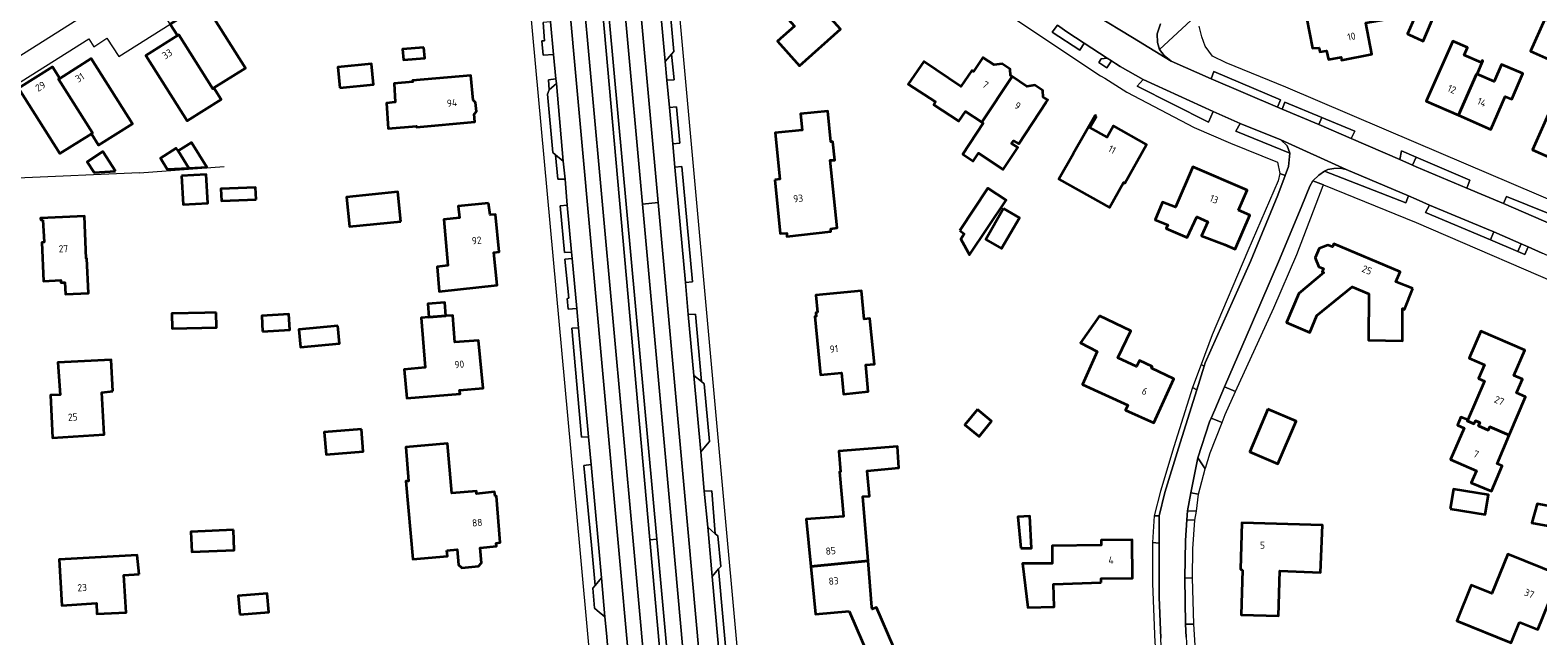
# Model space of a CAD drawing. Extents: x 150256 to 156914, y 461459 to 469481.
# Tile 25 of 256: x 152740 to 153023, y 462302 to 462416. Entities that reach past the tile are written whole.
import ezdxf
from ezdxf.enums import TextEntityAlignment as Align

# ---------------------------------------------------------------- set-up
doc = ezdxf.new("R2010")
doc.units = 0
doc.header["$LTSCALE"] = 0.75
for name, color, linetype, lineweight in [('B-RO-GR-BEPLANTING_CULTUUR_HEESTERS-GV', 251, 'CONTINUOUS', 18), ('B-RO-IE-TERREINAFSCHEIDING_KUNSTMATIG_HEKWERK-G', 251, 'IE-TERREINAFSCHEIDING-KUNSTMATIG', 18), ('B-RO-IE-TERREINAFSCHEIDING_KUNSTMATIG_MUUR-G', 251, 'IE-TERREINAFSCHEIDING-KUNSTMATIG-DICHT', 18), ('B-RO-OG-BEBOUWING-GV', 6, 'CONTINUOUS', 35), ('B-RO-OG-BEBOUWING-T18', 1, 'CONTINUOUS', 18), ('B-RO-OG-TERREIN_CULTUURSCHEIDING-GV', 251, 'CONTINUOUS', 18), ('B-RO-VH-VERHARDING_ASFALT-GV', 251, 'CONTINUOUS', 18), ('B-RO-VH-VERHARDING_BETONSTRAATSTEEN-GV', 251, 'CONTINUOUS', 18), ('B-RO-VH-VERHARDING_HALFVERHARDING_GRIND-GV', 251, 'CONTINUOUS', 18), ('B-RO-VH-VERHARDING_STRAATBAKSTEEN-GV', 251, 'CONTINUOUS', 18), ('B-RO-VH-VERHARDING_TEGEL-GV', 251, 'CONTINUOUS', 18)]:
    doc.layers.add(name, color=color, linetype=linetype, lineweight=lineweight)
doc.styles.add('NLCS-ISO-M200-T18', font='NLCS-ISO.ttf', dxfattribs={"height": 360})
doc.linetypes.add('IE-TERREINAFSCHEIDING-KUNSTMATIG', pattern='A,4,[82,NLCS.SHX,S=0.75,R=90,X=0,Y=0],4,-2', length=10)
doc.linetypes.add('IE-TERREINAFSCHEIDING-KUNSTMATIG-DICHT', pattern='A,8,-1,[82,NLCS.SHX,S=0.75,R=90,X=0,Y=0],-1', length=10)

msp = doc.modelspace()

# ---------------------------------------------------------------- linework, layer by layer
at = {"layer": 'B-RO-GR-BEPLANTING_CULTUUR_HEESTERS-GV'}
msp.add_lwpolyline([(153014.562, 462378.151), (153014.529, 462378.073), (153013.942, 462376.669), (153019.094, 462374.492), (153019.69, 462375.917), (153018.69, 462376.35)], close=True, dxfattribs=at)
at = {"layer": 'B-RO-IE-TERREINAFSCHEIDING_KUNSTMATIG_HEKWERK-G'}
for points in [[(152968.425, 462374.586), (152961.724, 462358.851)], [(152961.724, 462358.851), (152959.669, 462353.243)], [(152950.497, 462319.886), (152950.5, 462312.133)], [(152950.5, 462312.133), (152950.971, 462301.08)]]:
    msp.add_lwpolyline(points, dxfattribs=at)
at = {"layer": 'B-RO-IE-TERREINAFSCHEIDING_KUNSTMATIG_MUUR-G'}
for points in [[(152760.418, 462389.282), (152737.434, 462388.266), (152735.667, 462388.19)], [(152760.418, 462389.282), (152776.293, 462390.418)], [(152974.404, 462389.153), (152974.085, 462387.748)], [(152974.085, 462387.748), (152968.425, 462374.586)]]:
    msp.add_lwpolyline(points, dxfattribs=at)
at = {"layer": 'B-RO-OG-BEBOUWING-GV'}
for points in [[(152887.67, 462429.096), (152885.906, 462431.073), (152885.16, 462430.407), (152882.36, 462433.546), (152874.204, 462426.27), (152880.123, 462419.634), (152880.485, 462419.965), (152883.321, 462416.786), (152880.15, 462413.957), (152884.264, 462409.345), (152891.95, 462416.202), (152887.849, 462420.799), (152885.976, 462419.128), (152883.14, 462422.307), (152888.289, 462426.9), (152886.924, 462428.43)], [(152774.367, 462405.185), (152780.292, 462408.924), (152772.556, 462421.183), (152766.2, 462417.172), (152767.553, 462415.027), (152767.773, 462415.166), (152774.155, 462405.051)], [(152989.902, 462420.69), (152988.26, 462420.351), (152988.382, 462420.054), (152982.792, 462419.164), (152982.67, 462419.461), (152978.74, 462418.773), (152978.819, 462418.362), (152979.404, 462418.408), (152980.577, 462412.65), (152981.78, 462412.725), (152981.927, 462411.956), (152983.16, 462412.187), (152983.544, 462410.555), (152985.93, 462410.965), (152986.018, 462410.399), (152991.711, 462411.555), (152990.555, 462417.395), (152995.553, 462418.278), (152994.949, 462421.471), (152989.954, 462420.427)], [(153001.064, 462421.614), (152999.822, 462418.581), (152998.382, 462415.347), (152999.812, 462414.668), (153000, 462414.579), (153001.293, 462413.965), (153003.537, 462419.135)], [(153024.829, 462410.584), (153027.5, 462416.614), (153024.135, 462418.104), (153021.464, 462412.074)], [(152767.553, 462415.027), (152761.635, 462411.293), (152769.368, 462399.038), (152775.718, 462403.045), (152774.367, 462405.185), (152774.155, 462405.051), (152767.773, 462415.166)], [(152813.801, 462412.794), (152809.766, 462412.447), (152809.938, 462410.455), (152813.973, 462410.802)], [(153007.942, 462400.053), (153011.352, 462407.788), (153011.436, 462407.752), (153012.52, 462410.279), (153012.384, 462410.352), (153012.21, 462409.959), (153008.999, 462411.377), (153009.618, 462412.777), (153006.873, 462413.989), (153006.377, 462412.865), (153001.883, 462402.692)], [(153037.872, 462411.484), (153035.333, 462412.417), (153033.953, 462408.663), (153032.993, 462409.016), (153030.209, 462402.595), (153026.553, 462404.18), (153021.858, 462393.597), (153025.514, 462391.973), (153025.716, 462392.483), (153029.046, 462391.09), (153032.782, 462399.707)], [(152745.438, 462406.994), (152744.078, 462409.15), (152737.738, 462405.151), (152745.478, 462392.883), (152751.382, 462396.608), (152751.607, 462396.75), (152745.227, 462406.861)], [(152751.382, 462396.608), (152752.735, 462394.464), (152759.088, 462398.472), (152751.356, 462410.728), (152745.438, 462406.994), (152745.227, 462406.861), (152751.607, 462396.75)], [(152798.013, 462405.223), (152804.362, 462405.844), (152803.981, 462409.741), (152797.632, 462409.12)], [(152918.507, 462398.756), (152924.165, 462407.312), (152923.867, 462407.507), (152923.798, 462408.739), (152922.317, 462409.706), (152920.799, 462409.511), (152918.703, 462410.88), (152916.93, 462408.267), (152916.59, 462408.497), (152914.541, 462405.476), (152907.606, 462410.18), (152904.7, 462405.896), (152909.805, 462402.562), (152909.504, 462402.039), (152914.151, 462398.959), (152915.446, 462400.794)], [(153007.942, 462400.053), (153014.044, 462397.395), (153016.709, 462403.607), (153017.959, 462403.071), (153020.025, 462407.887), (153016.027, 462409.602), (153014.643, 462406.376), (153011.436, 462407.752), (153011.352, 462407.788)], [(152823.026, 462402.892), (152822.628, 462407.538), (152811.672, 462406.562), (152811.69, 462406.363), (152808.196, 462406.047), (152808.401, 462402.534), (152806.77, 462402.342), (152807.09, 462397.552), (152812.402, 462398.03), (152812.421, 462397.829), (152823.373, 462398.841), (152823.251, 462400.262), (152823.64, 462400.794), (152823.499, 462402.451)], [(152924.165, 462407.312), (152918.507, 462398.756), (152918.741, 462398.6), (152914.957, 462392.751), (152916.875, 462391.427), (152917.876, 462392.94), (152922.497, 462389.858), (152925.254, 462394.02), (152924.038, 462394.777), (152924.46, 462395.296), (152925.453, 462394.683), (152930.6, 462402.546), (152930.858, 462402.94), (152930.019, 462403.488), (152929.951, 462404.72), (152928.47, 462405.687), (152926.952, 462405.492)], [(152879.673, 462387.966), (152880.632, 462377.839), (152881.89, 462377.939), (152881.883, 462377.331), (152890.161, 462378.233), (152890.158, 462378.763), (152891.321, 462378.949), (152890.007, 462391.611), (152890.315, 462391.643), (152890.921, 462391.643), (152890.543, 462395.103), (152890.137, 462395.076), (152889.598, 462400.833), (152884.49, 462400.32), (152884.788, 462397.294), (152879.713, 462396.767), (152880.617, 462388.064)], [(152939.99, 462399.91), (152939.76, 462400.041), (152935.632, 462392.806), (152935.662, 462392.788), (152932.973, 462388.076), (152942.459, 462382.76), (152945.108, 462387.428), (152945.304, 462387.317), (152949.415, 462394.562), (152943.214, 462398.081), (152942.01, 462395.959), (152938.786, 462397.788)], [(152767.651, 462393.358), (152769.66, 462390.155), (152773.034, 462390.315), (152770.163, 462394.923)], [(152755.894, 462389.558), (152753.56, 462393.235), (152750.584, 462391.347), (152751.89, 462389.312)], [(152769.66, 462390.155), (152767.651, 462393.358), (152767.318, 462393.888), (152764.336, 462392.018), (152765.625, 462389.963)], [(152768.33, 462388.699), (152768.6, 462383.294), (152773.221, 462383.536), (152772.925, 462388.968)], [(152966.644, 462382.223), (152968.261, 462386.012), (152958.073, 462390.367), (152954.821, 462382.808), (152952.382, 462383.728), (152951.003, 462380.458), (152953.388, 462379.477), (152953.096, 462378.799), (152957.05, 462377.129), (152958.842, 462380.993), (152960.915, 462380.047), (152959.742, 462377.42), (152964.042, 462375.776), (152966.061, 462374.948), (152968.777, 462381.312)], [(152782.301, 462384.282), (152782.204, 462386.527), (152775.702, 462386.248), (152775.798, 462384.003)], [(152914.367, 462378.403), (152915.204, 462377.835), (152914.529, 462376.781), (152916.204, 462373.862), (152923.057, 462384.118), (152919.611, 462386.348)], [(152809.465, 462380.091), (152808.923, 462385.66), (152799.257, 462384.72), (152799.798, 462379.151)], [(152825.916, 462383.575), (152820.247, 462382.97), (152820.491, 462380.799), (152817.513, 462380.515), (152818.28, 462371.86), (152816.311, 462371.6), (152816.68, 462366.957), (152827.53, 462368.176), (152826.892, 462374.311), (152827.936, 462374.403), (152827.219, 462381.441), (152826.226, 462381.346)], [(152742.309, 462380.455), (152742.502, 462376.22), (152742.078, 462376.2), (152742.41, 462368.928), (152745.663, 462369.077), (152745.682, 462368.662), (152746.431, 462368.696), (152746.534, 462366.449), (152750.83, 462366.645), (152750.53, 462373.203), (152750.43, 462373.198), (152750.068, 462381.13), (152741.87, 462380.746), (152741.884, 462380.436)], [(152922.589, 462382.555), (152919.235, 462376.764), (152922.196, 462375.048), (152925.551, 462380.839)], [(152999.358, 462367.523), (152996.217, 462368.79), (152997.023, 462370.66), (152984.55, 462375.935), (152984.301, 462375.346), (152983.444, 462375.708), (152981.776, 462375.031), (152981.052, 462373.318), (152981.736, 462371.632), (152982.592, 462371.269), (152982.343, 462370.68), (152982.702, 462370.528), (152978.012, 462366.613), (152975.654, 462361.14), (152980.041, 462359.271), (152981.349, 462362.45), (152988.008, 462367.841), (152991.145, 462366.545), (152991.032, 462357.848), (152997.465, 462357.712), (152997.412, 462363.766), (152997.79, 462363.577)], [(152887.673, 462363.028), (152887.345, 462363.003), (152887.398, 462362.29), (152887.149, 462362.265), (152888.211, 462351.306), (152892.167, 462351.696), (152892.539, 462347.705), (152897.193, 462348.196), (152896.808, 462352.545), (152896.741, 462353.207), (152898.322, 462353.366), (152897.461, 462361.904), (152896.424, 462361.799), (152895.908, 462367.123), (152887.356, 462366.295)], [(152814.709, 462362.143), (152817.934, 462362.385), (152817.746, 462364.898), (152814.521, 462364.656)], [(152774.812, 462363.043), (152772.688, 462362.989), (152766.473, 462362.831), (152766.544, 462360.03), (152774.883, 462360.242)], [(152783.532, 462359.491), (152788.644, 462359.793), (152788.472, 462362.695), (152783.36, 462362.393)], [(152797.627, 462360.552), (152790.299, 462359.846), (152790.621, 462356.501), (152797.949, 462357.207)], [(152817.934, 462362.385), (152814.709, 462362.143), (152813.283, 462362.036), (152814.033, 462352.716), (152810.102, 462352.343), (152810.557, 462346.922), (152820.572, 462347.764), (152820.497, 462348.47), (152824.891, 462348.84), (152824.023, 462357.808), (152819.61, 462357.436), (152819.23, 462362.482)], [(152940.548, 462362.422), (152937.034, 462357.336), (152940.125, 462355.695), (152937.376, 462349.525), (152945.881, 462345.622), (152945.433, 462344.72), (152950.79, 462342.344), (152954.519, 462350.596), (152950.313, 462352.589), (152950.464, 462352.907), (152948.101, 462354.04), (152947.538, 462352.868), (152944.022, 462354.555), (152946.44, 462359.594)], [(153009.681, 462342.893), (153009.586, 462342.672), (153010.857, 462342.114), (153011.123, 462342.718), (153011.957, 462342.366), (153011.699, 462341.742), (153013.513, 462340.941), (153013.802, 462341.585), (153017.477, 462340.03), (153020.527, 462347.217), (153018.834, 462347.938), (153019.934, 462350.523), (153018.351, 462351.197), (153020.388, 462355.981), (153012.116, 462359.501), (153009.962, 462354.44), (153012.799, 462353.233), (153011.684, 462350.654), (153012.825, 462350.168)], [(152755.435, 462348.284), (152755.075, 462354.15), (152745.101, 462353.622), (152745.531, 462347.56), (152743.687, 462347.492), (152744.09, 462339.484), (152753.788, 462340.144), (152753.339, 462348.047)], [(152917.673, 462344.798), (152915.33, 462341.949), (152917.972, 462339.777), (152920.315, 462342.626)], [(152972.194, 462344.904), (152968.778, 462336.848), (152974.058, 462334.609), (152977.474, 462342.665)], [(152802.058, 462341.136), (152795.091, 462340.586), (152795.423, 462336.383), (152802.39, 462336.934)], [(153009.681, 462342.893), (153008.4, 462343.411), (153007.741, 462341.887), (153009.012, 462341.346), (153006.456, 462335.433), (153011.339, 462333.325), (153010.343, 462331.085), (153014.145, 462329.503), (153016.143, 462334.23), (153015.193, 462334.649), (153017.477, 462340.03), (153013.802, 462341.585), (153013.513, 462340.941), (153011.699, 462341.742), (153011.957, 462342.366), (153011.123, 462342.718), (153010.857, 462342.114), (153009.586, 462342.672)], [(152818.119, 462318.33), (152820.046, 462318.533), (152820.257, 462315.662), (152820.913, 462315.123), (152824.043, 462315.421), (152824.594, 462316.04), (152824.337, 462318.859), (152827.422, 462319.152), (152827.38, 462319.745), (152828.12, 462319.875), (152827.395, 462328.552), (152827.171, 462328.539), (152827.064, 462329.391), (152823.653, 462329.005), (152823.649, 462329.499), (152819.044, 462329.115), (152818.232, 462338.447), (152810.401, 462337.776), (152810.919, 462331.387), (152810.416, 462331.346), (152811.693, 462316.716), (152818.223, 462317.279)], [(152886.396, 462315.35), (152897.164, 462316.408), (152896.181, 462328.461), (152897.386, 462328.547), (152897, 462333.332), (152902.906, 462333.904), (152902.654, 462337.876), (152891.659, 462336.976), (152891.974, 462333.111), (152891.76, 462333.093), (152892.554, 462324.765), (152885.549, 462324.246)], [(153006.397, 462326.176), (153012.937, 462325.121), (153013.596, 462328.79), (153006.99, 462329.883)], [(153028.529, 462322.304), (153029.191, 462325.891), (153022.71, 462327.123), (153021.707, 462323.519)], [(152925.813, 462318.771), (152927.802, 462318.803), (152927.528, 462324.797), (152925.231, 462324.692)], [(152778.044, 462322.211), (152770.081, 462321.888), (152770.235, 462318.099), (152778.197, 462318.422)], [(152967.424, 462314.67), (152967.165, 462306.283), (152974.155, 462306.057), (152974.43, 462314.548), (152982.081, 462314.238), (152982.448, 462323.106), (152967.297, 462323.567), (152967.028, 462314.819)], [(152940.874, 462312.372), (152940.87, 462313.12), (152946.771, 462313.152), (152946.732, 462320.349), (152940.866, 462320.324), (152940.889, 462319.372), (152931.676, 462319.225), (152931.691, 462315.978), (152931.691, 462315.942), (152926.136, 462315.916), (152927.113, 462307.622), (152932.082, 462307.794), (152931.934, 462312.064)], [(152760.353, 462313.905), (152759.979, 462317.481), (152745.373, 462316.635), (152745.836, 462308.048), (152752.324, 462308.477), (152752.439, 462306.438), (152757.943, 462306.742), (152757.5, 462313.707)], [(152893.585, 462306.976), (152897.381, 462298.287), (152901.924, 462300.272), (152898.698, 462307.656), (152897.907, 462307.31), (152897.875, 462307.697), (152897.164, 462316.408), (152886.396, 462315.35), (152887.25, 462306.391)], [(153019.387, 462304.927), (153022.826, 462303.537), (153026.947, 462313.747), (153017.2, 462317.679), (153014.213, 462310.279), (153010.319, 462311.85), (153007.616, 462305.155), (153017.817, 462301.04)], [(152779.22, 462306.333), (152784.681, 462306.778), (152784.397, 462310.275), (152778.935, 462309.83)]]:
    msp.add_lwpolyline(points, close=True, dxfattribs=at)
at = {"layer": 'B-RO-OG-TERREIN_CULTUURSCHEIDING-GV'}
for points in [[(152840.539, 462426.789), (152850.257, 462319.821), (152856.466, 462251.477)], [(152859.281, 462251.807), (152853.074, 462320.077), (152843.393, 462426.561)], [(152857.727, 462383.659), (152854.809, 462383.395), (152860.48, 462320.758), (152866.663, 462252.473)], [(152869.594, 462253.009), (152863.416, 462321.025), (152857.727, 462383.659)]]:
    msp.add_lwpolyline(points, dxfattribs=at)
for points in [[(152838.124, 462411.459), (152837.546, 462417.619), (152836.146, 462417.479), (152836.436, 462414.054), (152835.941, 462414.027), (152836.183, 462411.371)], [(152854.809, 462383.395), (152857.727, 462383.659), (152854.546, 462418.686), (152851.637, 462418.423)], [(152937.715, 462413.622), (152934.478, 462415.743), (152932.685, 462416.97), (152931.717, 462415.647), (152936.877, 462412.268)], [(152860.256, 462411.528), (152859.09, 462410.154), (152859.382, 462406.643), (152860.731, 462406.719)], [(152942.032, 462410.794), (152940.917, 462410.688), (152940.423, 462409.946), (152941.951, 462408.945), (152942.823, 462410.276)], [(152837.28, 462404.855), (152838.645, 462406.008), (152838.561, 462406.911), (152837.183, 462406.747)], [(152948.776, 462406.782), (152947.651, 462405.504), (152961.019, 462398.787), (152961.909, 462400.796)], [(152961.552, 462406.882), (152973.997, 462401.582), (152974.542, 462402.944), (152962.017, 462408.305)], [(152859.863, 462401.508), (152860.477, 462394.68), (152861.816, 462394.799), (152861.19, 462401.649)], [(152981.741, 462398.302), (152982.316, 462399.658), (152975.375, 462402.547), (152974.882, 462401.207)], [(152976.317, 462392.972), (152975.82, 462394.301), (152974.619, 462395.465), (152966.951, 462398.545), (152966.18, 462397.09)], [(152982.316, 462399.658), (152981.741, 462398.302), (152987.822, 462395.726), (152988.506, 462397.082)], [(152840.275, 462388.088), (152839.954, 462391.472), (152838.508, 462392.623), (152838.925, 462388.05)], [(152999.299, 462390.71), (153000, 462392.209), (152997.227, 462393.399), (152996.913, 462391.731)], [(153009.494, 462386.348), (153010.107, 462387.872), (153000, 462392.209), (152999.299, 462390.71), (153000, 462390.41)], [(152860.882, 462390.326), (152862.891, 462368.682), (152864.208, 462368.779), (152862.195, 462390.442)], [(152975.406, 462388.784), (152974.404, 462389.153), (152974.085, 462387.748), (152968.425, 462374.586), (152961.724, 462358.851), (152959.669, 462353.243), (152960.248, 462352.965), (152960.435, 462353.557), (152968.94, 462372.626), (152974.033, 462385.053)], [(152998.557, 462384.944), (152986.897, 462389.881), (152985.729, 462390.109), (152984.559, 462390.087), (152983.454, 462389.866), (152982.785, 462389.547), (152998.067, 462383.628)], [(152982.603, 462386.988), (152980.641, 462387.785), (152980.038, 462386.737), (152978.563, 462383.035), (152974.374, 462372.962), (152969.08, 462360.774), (152964.051, 462349.072), (152966.123, 462348.182), (152973.322, 462363.934), (152977.605, 462373.941), (152982.555, 462386.863)], [(152841.508, 462374.39), (152840.695, 462383.167), (152839.376, 462383.079), (152840.159, 462374.284)], [(153013.942, 462376.669), (153014.529, 462378.073), (153014.562, 462378.151), (153013.235, 462378.73), (153002.485, 462383.191), (153001.772, 462381.812)], [(153016.979, 462384.785), (153016.424, 462383.51), (153031.439, 462376.982), (153032.16, 462378.66)], [(153019.69, 462375.917), (153019.094, 462374.492), (153020.397, 462373.941), (153021.031, 462375.335)], [(152841.622, 462373.175), (152840.263, 462373.064), (152840.972, 462365.736), (152840.651, 462365.689), (152840.859, 462363.658), (152842.507, 462363.779)], [(152864.472, 462351.196), (152865.887, 462350.065), (152864.73, 462362.75), (152863.397, 462362.638)], [(152844.676, 462339.705), (152842.802, 462360.149), (152841.577, 462360.074), (152843.343, 462339.624)], [(152950.849, 462324.839), (152951.785, 462324.874), (152952.864, 462329.235), (152955.374, 462337.579), (152958.848, 462348.545), (152958.027, 462348.934), (152954.514, 462337.845), (152951.996, 462329.473)], [(152959.056, 462335.761), (152960.432, 462333.687), (152960.462, 462333.798), (152961.35, 462336.68), (152963.587, 462342.414), (152961.534, 462343.215), (152961.232, 462342.513)], [(152845.95, 462311.801), (152847.131, 462313.195), (152846.547, 462319.483), (152845.151, 462334.499), (152843.799, 462334.33), (152845.228, 462319.363)], [(152867.074, 462322.731), (152868.475, 462321.489), (152867.801, 462329.576), (152866.399, 462329.507)], [(152959.166, 462328.945), (152957.703, 462329.207), (152957.083, 462325.808), (152958.798, 462325.754)], [(152958.056, 462313.213), (152958.119, 462318.648), (152958.492, 462324.061), (152956.967, 462324.092), (152956.707, 462320.233), (152956.603, 462313.165)], [(152951.444, 462296.375), (152952.325, 462295.808), (152952.079, 462301.865), (152951.765, 462309.623), (152951.79, 462319.758), (152950.497, 462319.886), (152950.5, 462312.133), (152950.971, 462301.08)], [(152869.1, 462314.909), (152867.875, 462313.486), (152869.539, 462295.402), (152870.848, 462295.523)], [(152958.753, 462296.604), (152958.298, 462304.501), (152956.707, 462304.496), (152956.849, 462302.069), (152957.139, 462297.095)]]:
    msp.add_lwpolyline(points, close=True, dxfattribs=at)
at = {"layer": 'B-RO-VH-VERHARDING_ASFALT-GV'}
for points in [[(152862.26, 462252.787), (152856.214, 462320.367), (152844.801, 462447.967), (152843.868, 462458.407), (152843.782, 462459.851), (152843.053, 462468.725), (152841.863, 462482.981), (152840.91, 462494.328), (152840.641, 462497.332), (152834.543, 462493.133)], [(152839.404, 462470.665), (152840.358, 462460.143), (152840.357, 462459.756), (152840.499, 462458.237), (152841.12, 462451.446), (152841.462, 462447.701), (152843.393, 462426.561), (152853.074, 462320.077), (152859.281, 462251.807), (152858.753, 462236.349), (152859.313, 462230.063), (152859.466, 462228.294), (152863.019, 462228.614), (152862.831, 462230.395)], [(152852.581, 462458.654), (152846.424, 462458.548), (152846.865, 462448.135), (152847.782, 462426.523), (152857.481, 462320.483), (152863.659, 462252.963)], [(152860.48, 462320.758), (152854.809, 462383.395), (152851.637, 462418.423), (152850.812, 462427.538), (152850.342, 462448.413), (152850.127, 462453.529)], [(152902.382, 462433.111), (152940.788, 462407.492), (152941.571, 462406.999), (152945.689, 462404.404), (152958.344, 462397.796), (152965.14, 462394.828), (152974, 462391.284), (152974.404, 462389.153), (152975.406, 462388.784), (152976.027, 462390.473), (152976.317, 462392.972), (152966.18, 462397.09), (152966.951, 462398.545), (152961.909, 462400.796), (152961.019, 462398.787), (152947.651, 462405.504), (152948.776, 462406.782), (152944.425, 462409.226), (152943.562, 462409.792), (152942.823, 462410.276), (152941.951, 462408.945), (152940.423, 462409.946), (152940.917, 462410.688), (152942.032, 462410.794), (152937.715, 462413.622), (152936.877, 462412.268), (152931.717, 462415.647), (152932.685, 462416.97)], [(152952.008, 462417.207), (152951.414, 462415.327), (152951.489, 462413.747), (152951.861, 462412.391), (152960.259, 462420.23)], [(152960.259, 462420.23), (152951.861, 462412.391), (152952.718, 462411.269), (152954.027, 462410.204), (152954.036, 462410.197), (152961.552, 462406.882), (152962.017, 462408.305), (152974.542, 462402.944), (152973.997, 462401.582), (152974.882, 462401.207), (152975.375, 462402.547), (152982.316, 462399.658), (152988.506, 462397.082), (152987.822, 462395.726), (152996.913, 462391.731), (152997.227, 462393.399), (153000, 462392.209), (153010.107, 462387.872), (153009.494, 462386.348), (153016.424, 462383.51), (153016.979, 462384.785), (153032.16, 462378.66)], [(152939.971, 462418.815), (152946.752, 462414.661), (152954.027, 462410.204), (152952.718, 462411.269), (152951.861, 462412.391), (152951.489, 462413.747), (152951.414, 462415.327), (152952.008, 462417.207)], [(153031.439, 462376.982), (153016.424, 462383.51), (153009.494, 462386.348), (153000, 462390.41), (152999.299, 462390.71), (152996.913, 462391.731), (152987.822, 462395.726), (152981.741, 462398.302), (152974.882, 462401.207), (152973.997, 462401.582), (152961.552, 462406.882), (152954.036, 462410.197), (152954.027, 462410.204), (152946.752, 462414.661), (152939.971, 462418.815)], [(152932.685, 462416.97), (152934.478, 462415.743), (152937.715, 462413.622), (152942.032, 462410.794), (152942.823, 462410.276), (152943.562, 462409.792), (152944.425, 462409.226), (152948.776, 462406.782), (152961.909, 462400.796), (152966.951, 462398.545), (152974.619, 462395.465), (152986.897, 462389.881), (152998.557, 462384.944), (153000, 462384.3), (153002.485, 462383.191), (153013.235, 462378.73), (153014.562, 462378.151), (153018.69, 462376.35), (153019.69, 462375.917), (153021.031, 462375.335), (153023.672, 462374.189)], [(153027.297, 462383.221), (153000, 462394.882), (152975.577, 462405.322), (152964.323, 462409.897), (152961.775, 462411.148), (152960.436, 462413.067), (152959.756, 462414.806), (152959.283, 462416.802)], [(152956.849, 462302.069), (152956.707, 462304.496), (152956.603, 462313.165), (152956.707, 462320.233), (152956.967, 462324.092), (152957.083, 462325.808), (152957.703, 462329.207), (152959.056, 462335.761), (152961.232, 462342.513), (152961.534, 462343.215), (152962.193, 462344.749), (152964.051, 462349.072), (152969.08, 462360.774), (152974.374, 462372.962), (152978.563, 462383.035), (152980.038, 462386.737), (152980.641, 462387.785), (152981.736, 462388.85), (152982.785, 462389.547), (152983.454, 462389.866), (152984.559, 462390.087), (152985.729, 462390.109), (152986.897, 462389.881), (152974.619, 462395.465), (152975.82, 462394.301), (152976.317, 462392.972), (152976.027, 462390.473), (152975.406, 462388.784), (152974.033, 462385.053), (152968.94, 462372.626), (152960.435, 462353.557), (152960.248, 462352.965), (152958.848, 462348.545), (152955.374, 462337.579), (152952.864, 462329.235), (152951.785, 462324.874), (152951.79, 462319.758), (152951.765, 462309.623), (152952.079, 462301.865)], [(153036.79, 462367.088), (153037.287, 462368.299), (153032.563, 462370.362), (153031.884, 462369.164), (153027.072, 462371.301), (153027.592, 462372.5), (153024.652, 462373.764), (153023.672, 462374.189), (153021.031, 462375.335), (153020.397, 462373.941), (153019.094, 462374.492), (153013.942, 462376.669), (153001.772, 462381.812), (153002.485, 462383.191), (153000, 462384.3), (152998.557, 462384.944), (152998.067, 462383.628), (152982.785, 462389.547), (152981.736, 462388.85), (152980.641, 462387.785), (152982.603, 462386.988), (153000, 462379.912), (153031.621, 462366.305), (153048.024, 462359.489)], [(152863.998, 462249.976), (152866.59, 462230.722), (152866.765, 462228.918), (152870.721, 462229.275), (152870.546, 462231.088), (152869.887, 462238.411), (152866.663, 462252.473), (152860.48, 462320.758)]]:
    msp.add_lwpolyline(points, dxfattribs=at)
at = {"layer": 'B-RO-VH-VERHARDING_BETONSTRAATSTEEN-GV'}
for points in [[(152844.801, 462447.967), (152856.214, 462320.367), (152857.481, 462320.483), (152847.782, 462426.523), (152846.865, 462448.135), (152846.823, 462448.132)], [(152958.027, 462348.934), (152958.848, 462348.545), (152960.248, 462352.965), (152959.669, 462353.243)], [(152950.497, 462319.886), (152951.79, 462319.758), (152951.785, 462324.874), (152950.849, 462324.839)]]:
    msp.add_lwpolyline(points, close=True, dxfattribs=at)
msp.add_lwpolyline([(152863.659, 462252.963), (152857.481, 462320.483), (152856.214, 462320.367), (152862.26, 462252.787)], dxfattribs=at)
at = {"layer": 'B-RO-VH-VERHARDING_HALFVERHARDING_GRIND-GV'}
msp.add_lwpolyline([(152957.703, 462329.207), (152959.166, 462328.945), (152960.432, 462333.687), (152959.056, 462335.761)], close=True, dxfattribs=at)
at = {"layer": 'B-RO-VH-VERHARDING_STRAATBAKSTEEN-GV'}
for points in [[(152836.886, 462446.57), (152836.796, 462447.328), (152834.868, 462447.156), (152835.168, 462443.959), (152835.718, 462437.957), (152837.103, 462422.435), (152837.546, 462417.619), (152838.124, 462411.459), (152838.561, 462406.911), (152838.645, 462406.008), (152839.954, 462391.472), (152840.275, 462388.088), (152840.695, 462383.167), (152841.508, 462374.39), (152841.622, 462373.175), (152842.507, 462363.779), (152842.802, 462360.149), (152844.676, 462339.705), (152845.151, 462334.499), (152846.547, 462319.483), (152847.131, 462313.195), (152847.745, 462305.886), (152848.044, 462302.837), (152848.44, 462298.403)], [(152871.836, 462269.835), (152871.503, 462273.585), (152871.442, 462274.254), (152870.46, 462285.545), (152869.539, 462295.402), (152867.875, 462313.486), (152867.192, 462321.372), (152867.074, 462322.731), (152866.399, 462329.507), (152865.871, 462335.465), (152865.767, 462336.905), (152864.472, 462351.196), (152863.397, 462362.638), (152862.891, 462368.682), (152860.882, 462390.326), (152860.477, 462394.68), (152859.863, 462401.508), (152859.382, 462406.643), (152859.09, 462410.154), (152857.687, 462425.353), (152856.859, 462433.679), (152856.749, 462437.91), (152854.68, 462437.817)], [(152856.466, 462251.477), (152850.257, 462319.821), (152840.539, 462426.789)], [(152853.743, 462427.523), (152854.546, 462418.686), (152857.727, 462383.659), (152863.416, 462321.025), (152869.594, 462253.009)]]:
    msp.add_lwpolyline(points, dxfattribs=at)
for points in [[(152731.707, 462402.313), (152750.916, 462414.387), (152751.82, 462412.942), (152754.297, 462414.538), (152756.518, 462411.071), (152766.2, 462417.172), (152760.944, 462425.531), (152752.3, 462420.105), (152752.247, 462420.189), (152731.459, 462407.096)], [(152860.256, 462411.528), (152860.686, 462412.043), (152859.632, 462423.807), (152859.128, 462424.255), (152857.687, 462425.353), (152859.09, 462410.154)], [(152838.645, 462406.008), (152837.28, 462404.855), (152836.988, 462404.038), (152837.992, 462393.061), (152838.508, 462392.623), (152839.954, 462391.472)], [(152865.887, 462350.065), (152864.472, 462351.196), (152865.767, 462336.905), (152866.942, 462338.306), (152867.383, 462338.798), (152866.401, 462349.629)], [(152964.167, 462343.901), (152966.123, 462348.182), (152964.051, 462349.072), (152962.193, 462344.749), (152961.534, 462343.215), (152963.587, 462342.414)], [(152958.798, 462325.754), (152957.083, 462325.808), (152956.967, 462324.092), (152958.492, 462324.061)], [(152867.875, 462313.486), (152869.1, 462314.909), (152869.49, 462315.358), (152868.939, 462321.078), (152868.475, 462321.489), (152867.074, 462322.731), (152867.192, 462321.372)], [(152846.292, 462307.076), (152847.745, 462305.886), (152847.131, 462313.195), (152845.95, 462311.801), (152845.494, 462311.278), (152845.801, 462307.501)], [(152958.298, 462304.501), (152958.056, 462313.213), (152956.603, 462313.165), (152956.707, 462304.496)]]:
    msp.add_lwpolyline(points, close=True, dxfattribs=at)
at = {"layer": 'B-RO-VH-VERHARDING_TEGEL-GV'}
for points in [[(152827.846, 462484.612), (152827.921, 462483.914), (152828.25, 462480.856), (152828.552, 462480.893), (152830.109, 462464.705), (152829.739, 462464.643), (152831.319, 462446.84), (152831.379, 462445.926), (152842.978, 462319.154), (152851.515, 462225.848)], [(152878.148, 462223.625), (152880.482, 462224.014), (152880.071, 462225.88), (152878.751, 462231.877), (152877.964, 462240.679), (152877.089, 462250.458), (152876.901, 462252.568), (152876.704, 462254.769), (152876.698, 462254.835), (152876.241, 462259.943), (152870.63, 462321.687), (152859.051, 462449.112), (152858.697, 462453.01)], [(152859.632, 462423.807), (152860.686, 462412.043), (152860.256, 462411.528), (152860.731, 462406.719), (152859.382, 462406.643), (152859.863, 462401.508), (152861.19, 462401.649), (152861.816, 462394.799), (152860.477, 462394.68), (152860.882, 462390.326), (152862.195, 462390.442), (152864.208, 462368.779), (152862.891, 462368.682), (152863.397, 462362.638), (152864.73, 462362.75), (152865.887, 462350.065), (152866.401, 462349.629), (152867.383, 462338.798), (152866.942, 462338.306), (152865.767, 462336.905), (152865.871, 462335.465), (152866.399, 462329.507), (152867.801, 462329.576), (152868.475, 462321.489), (152868.939, 462321.078), (152869.49, 462315.358), (152869.1, 462314.909), (152870.848, 462295.523)], [(152848.44, 462298.403), (152848.044, 462302.837), (152847.745, 462305.886), (152846.292, 462307.076), (152845.801, 462307.501), (152845.494, 462311.278), (152845.95, 462311.801), (152845.228, 462319.363), (152843.799, 462334.33), (152845.151, 462334.499), (152844.676, 462339.705), (152843.343, 462339.624), (152841.577, 462360.074), (152842.802, 462360.149), (152842.507, 462363.779), (152840.859, 462363.658), (152840.651, 462365.689), (152840.972, 462365.736), (152840.263, 462373.064), (152841.622, 462373.175), (152841.508, 462374.39), (152840.159, 462374.284), (152839.376, 462383.079), (152840.695, 462383.167), (152840.275, 462388.088), (152838.925, 462388.05), (152838.508, 462392.623), (152837.992, 462393.061), (152836.988, 462404.038), (152837.28, 462404.855), (152837.183, 462406.747), (152838.561, 462406.911), (152838.124, 462411.459), (152836.183, 462411.371), (152835.941, 462414.027), (152836.436, 462414.054), (152836.146, 462417.479)]]:
    msp.add_lwpolyline(points, dxfattribs=at)

# ---------------------------------------------------------------- texts
at = {"layer": 'B-RO-OG-BEBOUWING-T18', "style": 'NLCS-ISO-M200-T18'}
for s, rotation, p in [('10', 11.5, (152987.859, 462414.854)), ('33', 32.3, (152765.621, 462411.57)), ('29', 32.2, (152741.826, 462405.491)), ('31', 32.2, (152749.209, 462407.135)), ('7', 326.8, (152919.176, 462405.793)), ('12', 336.5, (153006.708, 462404.953)), ('94', 4.9, (152819.055, 462402.385)), ('14', 336.5, (153012.326, 462402.506)), ('9', 326.8, (152925.213, 462401.849)), ('11', 330.4, (152942.937, 462393.639)), ('93', 5.4, (152884.024, 462384.443)), ('13', 336.9, (152962.081, 462384.304)), ('92', 5.8, (152823.695, 462376.564)), ('27', 2.6, (152746.136, 462375.014)), ('25', 337.5, (152990.774, 462371.026)), ('91', 5.4, (152890.749, 462356.205)), ('90', 5.5, (152820.44, 462353.306)), ('6', 335.7, (152949.07, 462348.252)), ('27', 336.6, (153015.592, 462346.488)), ('25', 2.9, (152747.898, 462343.404)), ('7', 336.6, (153011.249, 462336.441)), ('88', 4.8, (152823.797, 462323.579)), ('85', 5.5, (152890.134, 462318.29)), ('5', 358.2, (152971.169, 462319.343)), ('4', 0.3, (152942.753, 462316.55)), ('83', 5.5, (152890.674, 462312.627)), ('23', 3.1, (152749.661, 462311.394)), ('37', 338, (153021.23, 462310.27))]:
    msp.add_text(s, height=1.35, rotation=rotation, dxfattribs=at).set_placement(p, align=Align.MIDDLE)

doc.saveas('drawing.dxf')
